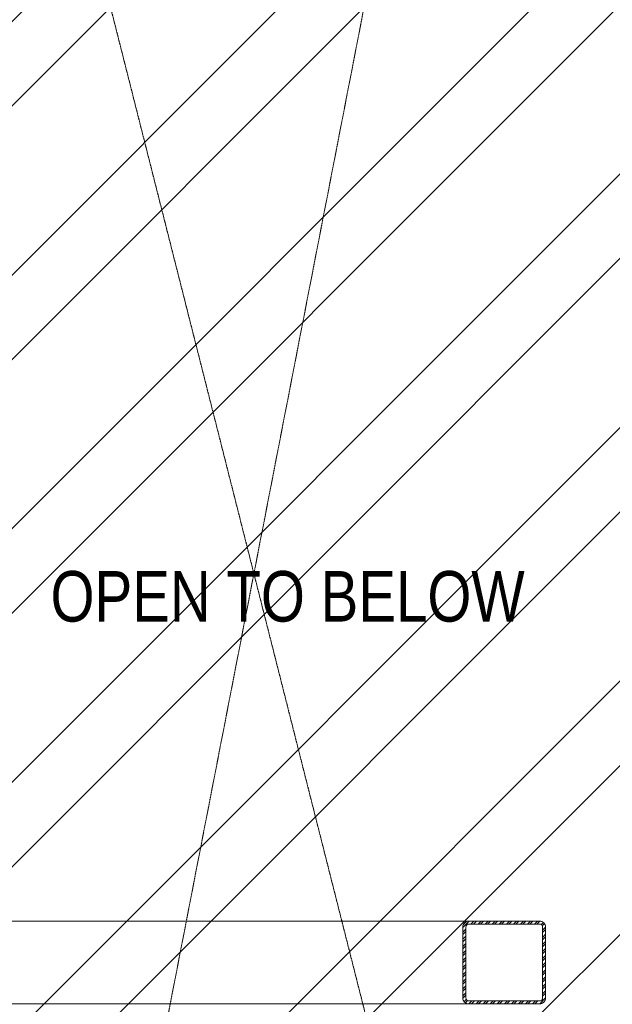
# Model space of a CAD drawing. Header units: millimetres. Extents: x -217426 to 968941, y -263248 to 449708.
# Tile 17 of 47: x 10531 to 12106, y -30941 to -28326. Entities that reach past the tile are written whole.
import ezdxf

# ---------------------------------------------------------------- set-up
doc = ezdxf.new("R2010")
doc.units = ezdxf.units.MM
doc.linetypes.add('a_base _85_a_base _85_WEST PTB LVL 2 - FACADE$0$DASHED', pattern=[0.75, 0.5, -0.25])
doc.linetypes.add('a_base _85_a_base _85_WEST PTB LVL 2 - FACADE$0$HIDDEN', pattern=[0.375, 0.25, -0.125])
for name, color, linetype, lineweight in [('ARCH', 9, 'Continuous', 0), ('HAT', 254, 'Continuous', 0), ('TEXT', 254, 'Continuous', 0), ('YD-EXTERNAL 4', 254, 'Continuous', 0)]:
    doc.layers.add(name, color=color, linetype=linetype, lineweight=lineweight)
doc.styles.get("Standard").update_dxf_attribs({"font": 'arial.ttf'})

# ---------------------------------------------------------------- blocks, each defined once
blk = doc.blocks.new('ARCH-ABV-11.07')
at = {"layer": 'HAT', "true_color": 0x636466}
h = blk.add_hatch(dxfattribs=at)
h.set_pattern_fill('ANSI32', color=251, scale=50)
h.set_pattern_definition([(45, (35866.2, -46753.35), (-336.7596, 336.7596), []), (45, (36090.7, -46753.35), (-336.7596, 336.7596), [])])
h.paths.add_polyline_path([(13492.2, -28613.4), (13492.2, -38500), (9093.5, -38500), (9093.5, -22942), (12662.2, -22942), (12662.2, -24330), (12927.2, -24330), (12927.2, -28613.4)])
at = {"layer": 'YD-EXTERNAL 4', "linetype": 'Continuous', "true_color": 0x636466}
h = blk.add_hatch(dxfattribs=at)
h.set_pattern_fill('A_BASE__85_A_BASE__85_AN_5E', color=251, style=0, pattern_type=2)
h.set_pattern_definition([(45, (76934.084, -56010.088), (-9.3956118, 9.3956118), []), (45, (76934.084, -56003.825), (-9.3956118, 9.3956118), [])])
h.paths.add_polyline_path([(11708.5, -30924, 0.414214), (11724.5, -30940), (11912.5, -30940, 0.414214), (11928.5, -30924), (11928.5, -30736, 0.414214), (11912.5, -30720), (11724.5, -30720, 0.414214), (11708.5, -30736)])
h.paths.add_polyline_path([(11716.5, -30736, -0.414214), (11724.5, -30728), (11912.5, -30728, -0.414214), (11920.5, -30736), (11920.5, -30924, -0.414214), (11912.5, -30932), (11724.5, -30932, -0.414214), (11716.5, -30924)], flags=0)
at = {"layer": 'YD-EXTERNAL 4', "color": 251, "linetype": 'a_base _85_a_base _85_WEST PTB LVL 2 - FACADE$0$DASHED', "true_color": 0x636466}
for p, q in [((9417.2, -38718), (12577.2, -22480)), ((9417.2, -22942), (13357.2, -38500))]:
    blk.add_line(p, q, dxfattribs=at)
at = {"layer": 'YD-EXTERNAL 4', "color": 251, "linetype": 'a_base _85_a_base _85_WEST PTB LVL 2 - FACADE$0$HIDDEN', "true_color": 0x636466}
for p, q in [((11724.5, -30720), (9412.5, -30720)), ((11724.5, -30940), (9412.5, -30940))]:
    blk.add_line(p, q, dxfattribs=at)
at = {"layer": 'YD-EXTERNAL 4', "color": 251, "linetype": 'Continuous', "true_color": 0x636466, "flags": 128}
for points in [[(11912.5, -30940), (11724.5, -30940, -0.414214), (11708.5, -30924), (11708.5, -30736, -0.414214), (11724.5, -30720), (11912.5, -30720, -0.414214), (11928.5, -30736), (11928.5, -30924, -0.414214)], [(11912.5, -30932), (11724.5, -30932, -0.414214), (11716.5, -30924), (11716.5, -30736, -0.414214), (11724.5, -30728), (11912.5, -30728, -0.414214), (11920.5, -30736), (11920.5, -30924, -0.414214)]]:
    blk.add_lwpolyline(points, format="xyb", close=True, dxfattribs=at)
at = {"layer": 'TEXT', "color": 251, "true_color": 0x636466, "insert": (10612.8, -29790.2), "char_height": 134.4, "width": 1986.789, "attachment_point": 1}
blk.add_mtext('{\\W0.800000x;OPEN TO BELOW}', dxfattribs=at)

msp = doc.modelspace()

# ---------------------------------------------------------------- block references
at = {"layer": 'ARCH'}
msp.add_blockref('ARCH-ABV-11.07', (0, 0), dxfattribs=at)

doc.saveas('drawing.dxf')
